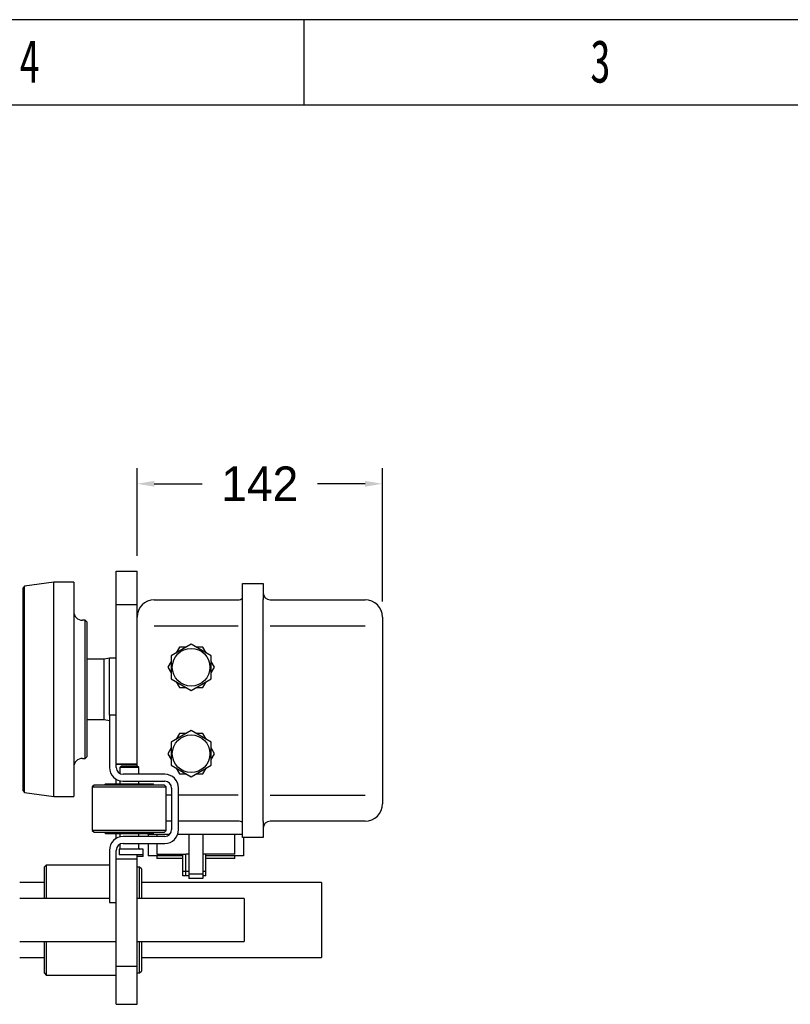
# Model space of a CAD drawing. Header units: millimetres. Extents: x -241 to 2698, y 66 to 2144.
# Tile 44 of 45: x 1493 to 1939, y 1574 to 2144. Entities that reach past the tile are written whole.
import ezdxf

# ---------------------------------------------------------------- set-up
doc = ezdxf.new("R2010")
doc.units = ezdxf.units.MM
doc.styles.add('样式 1', font='SimSun.ttf', dxfattribs={"width": 0.7, "height": 2.5})
doc.dimstyles.get("Standard").update_dxf_attribs({"dimtxt": 20, "dimasz": 10, "dimexe": 9, "dimexo": 9, "dimgap": 10, "dimtad": 0, "dimtih": 1, "dimtoh": 1, "dimdsep": 46, "dimtxsty": 'Standard', "dimcen": 0.09, "dimadec": 0, "dimazin": 0, "dimtfac": 1, "dimtofl": 0, "dimtmove": 0, "dimatfit": 3, "dimfxl": 0, "dimtolj": 1, "dimtzin": 0, "dimarcsym": 0})

# ---------------------------------------------------------------- blocks, each defined once
blk = doc.blocks.new('图框')
at = {"lineweight": -3}
for p, q in [((2267.32, 1603.15), (0, 1603.15)), ((1464.79, 1564.98), (1464.79, 1603.15)), ((2229.15, 1564.98), (38.17, 1564.98))]:
    blk.add_line(p, q, dxfattribs=at)
at = {"lineweight": -3, "char_height": 19.0852, "attachment_point": 1, "style": '样式 1'}
for s, insert, width in [('{\\fSimSun|b0|i0|c134|p2;4}', (1337.69, 1594.15), 9.306), ('{\\fSimSun|b0|i0|c134|p2;3}', (1592.48, 1594.15), 7.9804)]:
    blk.add_mtext(s, dxfattribs=dict(at, insert=insert, width=width))
blk = doc.blocks.new('*D13')
at = {"color": 0, "lineweight": -2}
for p, q in [((1560.76, 1833.77), (1560.76, 1884.4)), ((1702.76, 1807.27), (1702.76, 1884.4)), ((1570.76, 1875.4), (1598.43, 1875.4)), ((1692.76, 1875.4), (1665.1, 1875.4))]:
    blk.add_line(p, q, dxfattribs=at)
at = {"color": 0, "lineweight": 18}
for points in [[(1570.76, 1877.06), (1570.76, 1873.73), (1560.76, 1875.4)], [(1692.76, 1877.06), (1692.76, 1873.73), (1702.76, 1875.4)]]:
    blk.add_solid(points, dxfattribs=at)
at = {"layer": 'Defpoints', "color": 0, "lineweight": 18}
for p in [(1702.76, 1875.4), (1560.76, 1824.77), (1702.76, 1798.27)]:
    blk.add_point(p, dxfattribs=at)
at = {"color": 0, "lineweight": 18, "insert": (1631.76, 1875.4), "char_height": 20, "attachment_point": 5}
blk.add_mtext('\\A1;142', dxfattribs=at)

msp = doc.modelspace()

# ---------------------------------------------------------------- linework, layer by layer
for p, q in [((1548.765, 1809.963), (1548.765, 1824.766)), ((1548.765, 1824.766), (1560.765, 1824.766)), ((1560.765, 1809.963), (1560.765, 1824.766)), ((1512.665, 1818.399), (1495.657, 1816.226)), ((1524.165, 1818.399), (1512.665, 1818.399)), ((1512.665, 1756.499), (1512.665, 1818.399)), ((1524.165, 1818.399), (1524.165, 1694.599)), ((1621.765, 1817.766), (1633.765, 1817.766)), ((1621.765, 1817.766), (1633.765, 1817.766)), ((1621.765, 1808.516), (1621.765, 1817.766)), ((1633.765, 1817.766), (1633.765, 1808.516)), ((1495.657, 1816.226), (1494.665, 1815.099)), ((1494.665, 1815.099), (1494.665, 1756.499)), ((1495.657, 1756.499), (1495.657, 1816.226)), ((1548.765, 1797.111), (1548.765, 1809.963)), ((1548.765, 1805.591), (1560.765, 1805.591)), ((1560.765, 1797.111), (1560.765, 1809.963)), ((1570.765, 1808.266), (1619.265, 1808.266)), ((1570.765, 1808.266), (1619.265, 1808.266)), ((1621.765, 1680.016), (1621.765, 1808.516)), ((1633.765, 1680.016), (1633.765, 1808.516)), ((1637.765, 1808.266), (1692.765, 1808.266)), ((1637.765, 1808.266), (1692.765, 1808.266)), ((1530.665, 1796.499), (1529.165, 1796.499)), ((1531.665, 1795.499), (1530.665, 1796.499)), ((1530.665, 1716.499), (1530.665, 1796.499)), ((1531.665, 1795.499), (1531.665, 1717.499)), ((1548.765, 1723.246), (1548.765, 1797.111)), ((1560.765, 1723.246), (1560.765, 1797.111)), ((1702.765, 1798.266), (1702.765, 1789.137)), ((1702.765, 1798.266), (1702.765, 1789.124)), ((1570.765, 1793.266), (1619.265, 1793.266)), ((1637.765, 1793.266), (1692.765, 1793.266)), ((1702.765, 1789.124), (1702.765, 1699.409)), ((1592.065, 1782.661), (1580.465, 1775.964)), ((1603.665, 1775.964), (1592.065, 1782.661)), ((1585.31, 1780.966), (1583.4, 1777.658)), ((1589.13, 1780.966), (1585.31, 1780.966)), ((1598.82, 1780.966), (1595, 1780.966)), ((1600.73, 1777.658), (1598.82, 1780.966)), ((1541.765, 1773.899), (1531.665, 1773.899)), ((1544.765, 1774.599), (1541.765, 1773.899)), ((1541.765, 1739.099), (1541.765, 1773.899)), ((1548.765, 1774.599), (1544.765, 1774.599)), ((1544.765, 1741.568), (1544.765, 1774.599)), ((1580.465, 1772.575), (1578.555, 1769.266)), ((1580.465, 1775.964), (1580.465, 1762.569)), ((1603.665, 1762.569), (1603.665, 1775.964)), ((1605.575, 1769.266), (1603.665, 1772.575)), ((1578.555, 1769.266), (1580.465, 1765.958)), ((1603.665, 1765.958), (1605.575, 1769.266)), ((1580.465, 1762.569), (1592.065, 1755.872)), ((1583.4, 1760.875), (1585.31, 1757.566)), ((1592.065, 1755.872), (1603.665, 1762.569)), ((1598.82, 1757.566), (1600.73, 1760.875)), ((1494.665, 1756.499), (1494.665, 1697.899)), ((1495.657, 1696.772), (1495.657, 1756.499)), ((1512.665, 1694.599), (1512.665, 1756.499)), ((1585.31, 1757.566), (1589.13, 1757.566)), ((1595, 1757.566), (1598.82, 1757.566)), ((1531.665, 1739.099), (1541.765, 1739.099)), ((1541.765, 1739.099), (1544.765, 1738.399)), ((1548.765, 1741.567), (1544.765, 1741.567)), ((1544.765, 1741.567), (1544.765, 1711.367)), ((1592.065, 1732.661), (1580.465, 1725.964)), ((1603.665, 1725.964), (1592.065, 1732.661)), ((1580.465, 1725.964), (1580.465, 1712.569)), ((1585.31, 1730.966), (1583.4, 1727.658)), ((1589.13, 1730.966), (1585.31, 1730.966)), ((1598.82, 1730.966), (1595, 1730.966)), ((1600.73, 1727.658), (1598.82, 1730.966)), ((1603.665, 1712.569), (1603.665, 1725.964)), ((1548.765, 1714.116), (1548.765, 1723.246)), ((1560.765, 1713.246), (1560.765, 1723.246)), ((1580.465, 1722.575), (1578.555, 1719.266)), ((1605.575, 1719.266), (1603.665, 1722.575)), ((1529.165, 1716.499), (1530.665, 1716.499)), ((1530.665, 1716.499), (1531.665, 1717.499)), ((1578.555, 1719.266), (1580.465, 1715.958)), ((1603.665, 1715.958), (1605.575, 1719.266)), ((1548.765, 1711.367), (1548.765, 1714.116)), ((1560.765, 1713.246), (1548.765, 1713.246)), ((1548.765, 1713.246), (1560.765, 1713.246)), ((1551.815, 1712.267), (1550.815, 1711.267)), ((1550.815, 1711.267), (1550.815, 1707.874)), ((1561.715, 1711.267), (1550.815, 1711.267)), ((1551.815, 1712.267), (1560.715, 1712.267)), ((1561.715, 1711.267), (1560.715, 1712.267)), ((1560.765, 1712.217), (1560.765, 1713.246)), ((1561.715, 1707.367), (1561.715, 1711.267)), ((1580.465, 1712.569), (1592.065, 1705.872)), ((1583.4, 1710.875), (1585.31, 1707.566)), ((1592.065, 1705.872), (1603.665, 1712.569)), ((1598.82, 1707.566), (1600.73, 1710.875)), ((1548.765, 1701.767), (1548.765, 1704.439)), ((1550.815, 1703.608), (1550.815, 1701.766)), ((1576.765, 1707.367), (1552.765, 1707.367)), ((1552.765, 1703.367), (1576.765, 1703.367)), ((1561.715, 1701.767), (1561.715, 1703.367)), ((1585.31, 1707.566), (1589.13, 1707.566)), ((1595, 1707.566), (1598.82, 1707.566)), ((1494.665, 1697.899), (1495.657, 1696.772)), ((1535.865, 1701.067), (1534.865, 1700.067)), ((1534.865, 1700.067), (1534.865, 1674.867)), ((1534.865, 1700.067), (1556.265, 1700.067)), ((1556.265, 1701.067), (1535.865, 1701.067)), ((1542.465, 1701.767), (1541.765, 1701.067)), ((1542.465, 1701.767), (1570.065, 1701.767)), ((1576.665, 1701.067), (1556.265, 1701.067)), ((1556.265, 1700.067), (1577.665, 1700.067)), ((1570.765, 1701.067), (1570.065, 1701.767)), ((1577.665, 1700.067), (1576.665, 1701.067)), ((1577.665, 1674.867), (1577.665, 1700.067)), ((1580.765, 1699.367), (1580.765, 1675.367)), ((1584.765, 1675.367), (1584.765, 1699.367)), ((1702.765, 1699.409), (1702.765, 1690.266)), ((1495.657, 1696.772), (1512.665, 1694.599)), ((1512.665, 1694.599), (1524.165, 1694.599)), ((1580.765, 1695.266), (1577.665, 1695.266)), ((1619.265, 1695.266), (1584.765, 1695.266)), ((1637.765, 1695.266), (1692.765, 1695.266)), ((1580.765, 1680.266), (1577.665, 1680.266)), ((1580.765, 1680.266), (1577.665, 1680.266)), ((1619.265, 1680.266), (1584.765, 1680.266)), ((1619.265, 1680.266), (1584.765, 1680.266)), ((1692.765, 1680.266), (1637.765, 1680.266)), ((1692.765, 1680.266), (1637.765, 1680.266)), ((1534.865, 1674.867), (1535.865, 1673.867)), ((1556.265, 1674.867), (1534.865, 1674.867)), ((1577.665, 1674.867), (1556.265, 1674.867)), ((1576.665, 1673.867), (1577.665, 1674.867)), ((1621.765, 1670.766), (1621.765, 1680.016)), ((1633.765, 1680.016), (1633.765, 1670.766)), ((1535.865, 1673.867), (1556.265, 1673.867)), ((1541.765, 1673.867), (1542.665, 1672.967)), ((1569.865, 1672.967), (1542.665, 1672.967)), ((1548.765, 1670.296), (1548.765, 1672.968)), ((1550.815, 1672.967), (1550.815, 1671.126)), ((1576.765, 1671.367), (1552.765, 1671.367)), ((1556.265, 1673.867), (1576.665, 1673.867)), ((1561.715, 1671.368), (1561.715, 1672.967)), ((1567.115, 1672.967), (1567.115, 1671.367)), ((1567.265, 1672.466), (1567.265, 1672.967)), ((1567.265, 1672.466), (1567.265, 1672.967)), ((1572.265, 1672.466), (1567.265, 1672.466)), ((1569.865, 1672.967), (1570.765, 1673.867)), ((1572.265, 1672.466), (1572.265, 1671.367)), ((1579.519, 1672.466), (1572.265, 1672.466)), ((1590.765, 1672.466), (1584.22, 1672.466)), ((1590.765, 1672.466), (1590.765, 1649.666)), ((1598.765, 1672.466), (1590.765, 1672.466)), ((1617.265, 1672.466), (1598.765, 1672.466)), ((1598.765, 1672.466), (1598.765, 1649.666)), ((1617.265, 1661.066), (1617.265, 1672.466)), ((1621.765, 1672.466), (1617.265, 1672.466)), ((1633.765, 1670.766), (1621.765, 1670.766)), ((1633.765, 1670.766), (1621.765, 1670.766)), ((1622.415, 1670.766), (1622.415, 1660.266)), ((1544.765, 1663.367), (1544.765, 1633.167)), ((1548.765, 1657.532), (1548.765, 1663.367)), ((1564.265, 1664.067), (1550.465, 1664.067)), ((1550.465, 1664.067), (1550.465, 1660.767)), ((1550.815, 1666.86), (1550.815, 1664.549)), ((1552.765, 1667.367), (1576.765, 1667.367)), ((1561.715, 1664.567), (1561.715, 1667.368)), ((1564.265, 1660.767), (1564.265, 1664.067)), ((1567.115, 1667.367), (1567.115, 1660.266)), ((1572.265, 1667.367), (1572.265, 1661.066)), ((1548.765, 1658.402), (1560.765, 1658.402)), ((1548.765, 1658.402), (1560.765, 1658.402)), ((1548.765, 1648.402), (1548.765, 1657.532)), ((1564.265, 1660.767), (1550.465, 1660.767)), ((1560.765, 1658.402), (1560.765, 1660.767)), ((1564.265, 1659.767), (1560.765, 1659.767)), ((1560.765, 1648.402), (1560.765, 1658.402)), ((1564.265, 1659.767), (1564.265, 1660.767)), ((1587.265, 1660.266), (1567.115, 1660.266)), ((1572.265, 1661.066), (1588.965, 1661.066)), ((1572.265, 1660.266), (1572.265, 1658.566)), ((1587.264, 1658.566), (1572.265, 1658.566)), ((1587.265, 1651.066), (1587.265, 1661.066)), ((1590.048, 1661.066), (1588.965, 1661.066)), ((1588.965, 1651.066), (1588.965, 1661.066)), ((1590.765, 1661.066), (1590.048, 1661.066)), ((1599.482, 1661.066), (1598.765, 1661.066)), ((1600.565, 1661.066), (1599.482, 1661.066)), ((1622.415, 1660.266), (1600.564, 1660.266)), ((1600.565, 1651.066), (1600.565, 1661.066)), ((1617.265, 1661.066), (1600.565, 1661.066)), ((1617.265, 1658.566), (1600.565, 1658.566)), ((1617.265, 1658.566), (1617.265, 1660.266)), ((1508.265, 1654.85), (1507.265, 1653.85)), ((1507.265, 1635.548), (1507.265, 1653.85)), ((1544.765, 1654.85), (1508.265, 1654.85)), ((1508.265, 1654.85), (1508.265, 1635.548)), ((1562.265, 1653.65), (1560.764, 1653.65)), ((1563.265, 1652.65), (1562.265, 1653.65)), ((1562.265, 1635.55), (1562.265, 1653.65)), ((1563.265, 1652.65), (1563.265, 1635.548)), ((1548.765, 1604.589), (1548.765, 1648.402)), ((1560.765, 1604.589), (1560.765, 1648.402)), ((1587.265, 1648.566), (1587.265, 1651.066)), ((1588.965, 1651.066), (1587.265, 1651.066)), ((1588.965, 1648.566), (1587.265, 1648.566)), ((1588.965, 1648.566), (1588.965, 1651.066)), ((1590.765, 1651.066), (1588.965, 1651.066)), ((1590.765, 1648.566), (1588.965, 1648.566)), ((1590.765, 1649.667), (1590.765, 1647.166)), ((1598.765, 1649.666), (1590.765, 1649.666)), ((1598.765, 1647.166), (1590.765, 1647.166)), ((1600.565, 1651.066), (1598.765, 1651.066)), ((1598.765, 1649.667), (1598.765, 1647.166)), ((1600.565, 1648.566), (1598.765, 1648.566)), ((1600.565, 1648.566), (1600.565, 1651.066)), ((1507.266, 1644.8), (1492.867, 1644.8)), ((1667.465, 1644.8), (1563.262, 1644.8)), ((1667.465, 1644.8), (1667.465, 1623.05)), ((1544.763, 1635.55), (1492.865, 1635.55)), ((1622.765, 1635.55), (1560.762, 1635.55)), ((1622.765, 1635.55), (1622.765, 1623.05)), ((1544.765, 1633.167), (1548.765, 1633.167)), ((1622.765, 1623.05), (1622.765, 1610.55)), ((1667.465, 1623.05), (1667.465, 1601.3)), ((1492.865, 1610.55), (1548.763, 1610.55)), ((1507.265, 1592.25), (1507.265, 1610.552)), ((1508.265, 1610.553), (1508.265, 1591.25)), ((1560.762, 1610.55), (1622.765, 1610.55)), ((1562.265, 1592.45), (1562.265, 1610.551)), ((1563.265, 1610.553), (1563.265, 1593.45)), ((1492.867, 1601.3), (1507.266, 1601.3)), ((1548.765, 1591.736), (1548.765, 1604.589)), ((1560.765, 1591.736), (1560.765, 1604.589)), ((1563.262, 1601.3), (1667.465, 1601.3)), ((1560.765, 1596.109), (1548.765, 1596.109)), ((1507.265, 1592.25), (1508.265, 1591.25)), ((1508.265, 1591.25), (1548.765, 1591.25)), ((1548.765, 1574.306), (1548.765, 1591.736)), ((1560.764, 1592.45), (1562.265, 1592.45)), ((1560.765, 1574.306), (1560.765, 1591.736)), ((1562.265, 1592.45), (1563.265, 1593.45)), ((1548.765, 1574.306), (1560.765, 1574.306))]:
    msp.add_line(p, q)
for centre in [(1592.065, 1769.266), (1592.065, 1769.266), (1592.065, 1719.266), (1592.065, 1719.266)]:
    msp.add_circle(centre, 10.9)
for centre, radius, start, end in [((1637.765, 1812.266), 4, 180, 270), ((1570.765, 1798.266), 10, 90, 180), ((1619.265, 1812.266), 4, 270, 308.68313), ((1692.765, 1798.266), 10, 0, 90), ((1529.165, 1801.499), 5, 180, 270), ((1529.165, 1711.499), 5, 90, 180), ((1552.765, 1711.367), 8, 180, 270), ((1552.765, 1711.367), 4, 180, 270), ((1576.765, 1699.367), 8, 0, 90), ((1576.765, 1699.367), 4, 0, 90), ((1692.765, 1690.266), 10, 270, 0), ((1619.265, 1676.266), 4, 51.31687, 90), ((1637.765, 1676.266), 4, 90, 180), ((1576.765, 1675.367), 4, 270, 0), ((1576.765, 1675.367), 8, 270, 0), ((1552.765, 1663.367), 8, 90, 180), ((1552.765, 1663.367), 4, 90, 180), ((1562.215, 1664.567), 0.5, 180, 270)]:
    msp.add_arc(centre, radius, start, end)
msp.add_open_spline([(1550.812, 1664.545), (1550.813, 1664.54), (1550.822, 1664.488), (1550.795, 1664.394), (1550.746, 1664.283), (1550.682, 1664.202), (1550.623, 1664.15), (1550.578, 1664.12), (1550.544, 1664.101), (1550.51, 1664.085), (1550.477, 1664.074), (1550.464, 1664.07), (1550.464, 1664.072)], degree=3, knots=[0, 0, 0, 0, 0.0112559, 0.132743, 0.2353926, 0.3229898, 0.3944968, 0.4495366, 0.50433, 0.5847158, 0.746037, 1, 1, 1, 1])

# ---------------------------------------------------------------- block references
at = {"xscale": 1.296362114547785, "yscale": 1.296362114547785, "zscale": 1.296362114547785}
msp.add_blockref('图框', (-241.429, 65.58), dxfattribs=at)

# ---------------------------------------------------------------- dimensions: what is measured, and where the dimension line sits
at = {"lineweight": 18}
dim = msp.add_linear_dim(base=(1702.765, 1875.398), p1=(1560.765, 1824.766), p2=(1702.765, 1798.266), dimstyle='Standard', dxfattribs=at)
dim.commit()
dim.dimension.update_dxf_attribs({"geometry": '*D13', "text_midpoint": (1631.765, 1875.398)})

doc.saveas('drawing.dxf')
